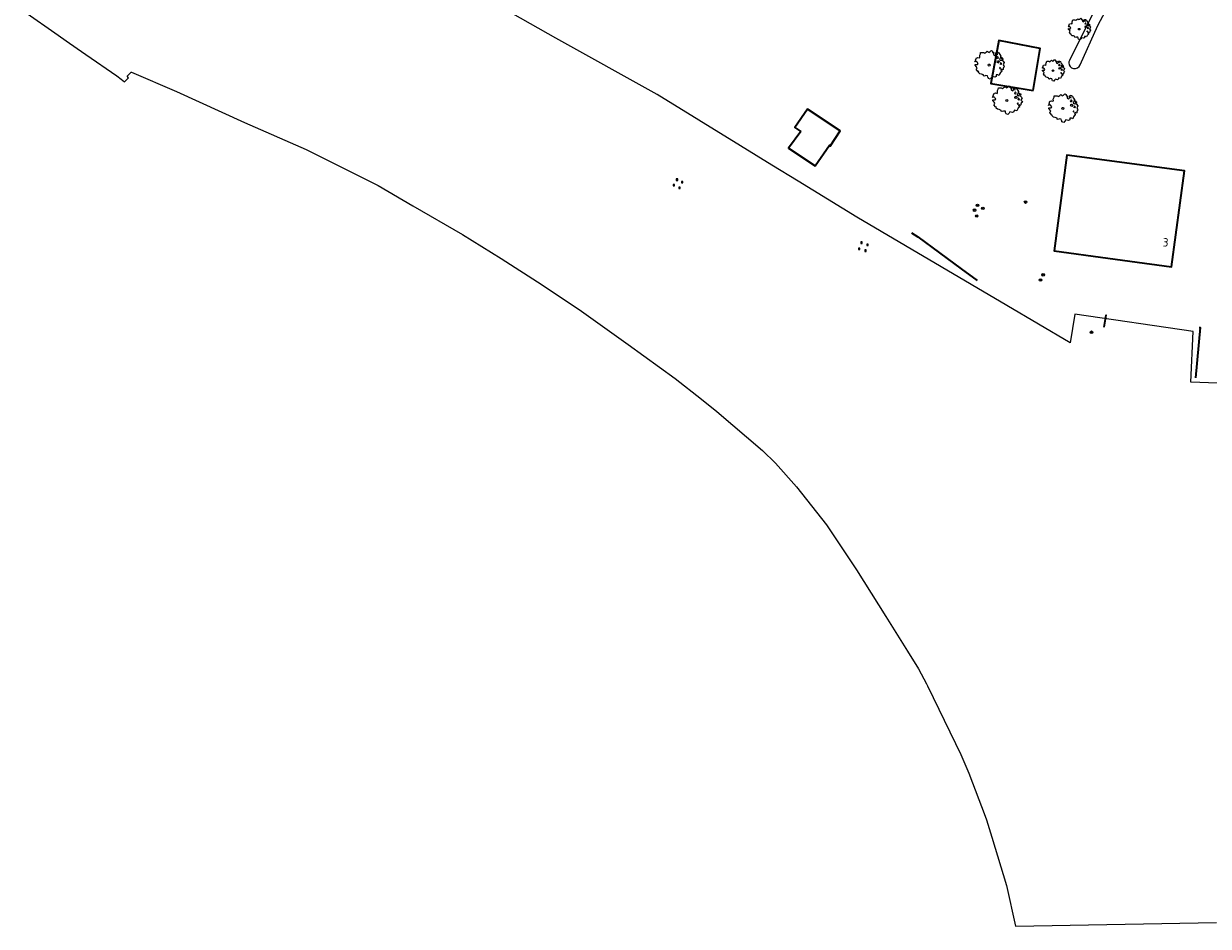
# Model space of a CAD drawing. Header units: metres. Extents: x 152391 to 157968, y 462336 to 467280.
# Tile 93 of 256: x 154112 to 154301, y 464031 to 464175. Entities that reach past the tile are written whole.
import ezdxf
from ezdxf.enums import TextEntityAlignment as Align

# ---------------------------------------------------------------- set-up
doc = ezdxf.new("R2010")
doc.units = ezdxf.units.M
doc.header["$LTSCALE"] = 0.75
doc.layers.get('0').update_dxf_attribs({"lineweight": 25})
for name, color, linetype, lineweight in [('B-GV-GR-BOOM-S', 252, 'Continuous', 25), ('B-WE-GK-BESCHOEIING-G', 251, 'GK-BESCHOEIING', 35), ('B-WE-GR-BOOM-S', 251, 'Continuous', 25), ('B-WE-IE-MEUBILAIR_WATERWEGMEUBILAIR-S', 251, 'Continuous', 25), ('B-WE-OG-BEBOUWING-GV', 6, 'Continuous', 35), ('B-WE-OG-BEBOUWING-T18', 1, 'Continuous', 18), ('B-WE-OG-WATER-GV', 251, 'Continuous', 18), ('B-WE-OG-WATER_GREPPEL-GV', 251, 'Continuous', 18)]:
    doc.layers.add(name, color=color, linetype=linetype, lineweight=lineweight)
doc.styles.add('NLCS-ISO', font='isocpeur.ttf')
doc.styles.add('NLCS-ISO-M750-T18', font='NLCS-ISO.ttf', dxfattribs={"height": 1.35})
doc.linetypes.add('GK-BESCHOEIING', pattern='A,30,-5,[1,NLCS.SHX,S=1,R=0,X=0,Y=0],-5', length=40)

# ---------------------------------------------------------------- blocks, each defined once
blk = doc.blocks.new('SGR-BOOM_01-SO')
at = {"linetype": 'ByBlock', "lineweight": 18}
h = blk.add_hatch(color=0, dxfattribs=at)
h.dxf.hatch_style = 1
edge = h.paths.add_edge_path()
edge.add_arc((0, 0), 0.25, 0, 360)
at = {"color": 0, "linetype": 'ByBlock', "lineweight": 18}
for radius in [2, 0.25]:
    blk.add_circle((0, 0), radius, dxfattribs=at)
blk = doc.blocks.new('SIE-WATER_MEERPAAL-SO')
at = {"color": 0, "linetype": 'ByBlock', "lineweight": 18}
blk.add_lwpolyline([(-1.1, -1.1), (1.1, -1.1), (1.1, 1.1), (-1.1, 1.1)], close=True, dxfattribs=at)
at = {"color": 0, "linetype": 'ByBlock', "lineweight": 18, "style": 'NLCS-ISO'}
blk.add_text('m', height=1.5, dxfattribs=at).set_placement((0, 0.3), align=Align.MIDDLE_CENTER)
blk = doc.blocks.new('SGR-BOOM_21_30')
at = {"linetype": 'Continuous'}
for p, q in [((-1.7, 0.37), (-1.66, 0.48)), ((-1.49, 0.41), (-1.7, 0.37)), ((-1.68, -0.03), (-1.67, 0.09)), ((-1.67, 0.09), (-1.39, 0.07)), ((-1.66, 0.48), (-1.6, 0.53)), ((-1.63, 0.58), (-1.53, 0.87)), ((-1.6, 0.53), (-1.63, 0.58)), ((-1.53, 0.87), (-1.46, 0.86)), ((-1.42, 0.33), (-1.49, 0.41)), ((-1.46, 0.86), (-1.34, 0.91)), ((-1.33, 0.18), (-1.42, 0.33)), ((-1.39, 0.07), (-1.33, 0.18)), ((-1.34, 0.91), (-1.18, 0.86)), ((-1.18, 0.86), (-1.12, 0.92)), ((-1.13, 1.09), (-1.11, 1.19)), ((-1.12, 0.92), (-1.13, 1.09)), ((-1.11, 1.19), (-1.05, 1.33)), ((-1.05, 1.33), (-1.02, 1.5)), ((-1.02, 1.5), (-0.67, 1.5)), ((-0.67, 1.5), (-0.52, 1.43)), ((-0.52, 1.43), (-0.47, 1.45)), ((-0.47, 1.45), (-0.37, 1.55)), ((-0.37, 1.55), (-0.23, 1.65)), ((-0.23, 1.65), (-0.13, 1.58)), ((-0.13, 1.58), (-0.06, 1.52)), ((-0.06, 1.52), (0.07, 1.58)), ((0.07, 1.58), (0.2, 1.71)), ((0.2, 1.71), (0.26, 1.73)), ((0.26, 1.73), (0.33, 1.7)), ((0.33, 1.7), (0.39, 1.65)), ((0.4, 1.53), (0.38, 1.5)), ((0.38, 1.5), (0.53, 1.52)), ((0.39, 1.65), (0.4, 1.53)), ((0.54, 1.48), (0.51, 1.29)), ((0.51, 1.29), (0.57, 1.24)), ((0.53, 1.52), (0.54, 1.48)), ((0.57, 1.24), (0.69, 1.15)), ((0.69, 1.15), (0.75, 1.2)), ((0.75, 1.2), (0.8, 1.29)), ((0.79, 1.4), (0.89, 1.56)), ((0.8, 1.29), (0.79, 1.4)), ((0.89, 1.56), (1.02, 1.53)), ((0.94, 0.91), (0.89, 0.87)), ((0.89, 0.87), (0.93, 0.83)), ((0.93, 0.41), (0.89, 0.33)), ((0.89, 0.33), (1.03, 0.32)), ((0.97, 1.37), (0.93, 1.33)), ((0.93, 1.33), (0.95, 1.25)), ((0.93, 0.83), (0.98, 0.84)), ((1.05, 0.46), (0.93, 0.41)), ((0.97, 0.97), (0.94, 0.91)), ((0.95, 1.25), (0.96, 1.24)), ((0.96, 1.27), (0.97, 1.37)), ((1.03, 0.97), (0.97, 0.97)), ((0.98, 0.84), (1.03, 0.78)), ((1.02, 1.53), (1.16, 1.45)), ((1.08, 0.94), (1.03, 0.97)), ((1.03, 0.78), (1.08, 0.84)), ((1.03, 0.32), (1.11, 0.25)), ((1.11, 0.46), (1.05, 0.46)), ((1.12, 0.87), (1.08, 0.94)), ((1.08, 0.84), (1.12, 0.87)), ((1.22, 0.4), (1.11, 0.46)), ((1.11, 0.25), (1.2, 0.37)), ((1.16, 1.45), (1.25, 1.27)), ((1.2, 0.37), (1.24, 0.41)), ((1.32, 0.79), (1.23, 0.69)), ((1.23, 0.69), (1.27, 0.63)), ((1.25, 1.27), (1.38, 1.06)), ((1.27, 0.63), (1.38, 0.56)), ((1.34, 0.18), (1.31, 0.1)), ((1.43, 0.05), (1.31, 0.1)), ((1.38, 1.06), (1.32, 0.79)), ((1.36, 0.3), (1.34, 0.23)), ((1.34, 0.23), (1.34, 0.18)), ((1.43, 0.23), (1.36, 0.3)), ((1.38, 0.56), (1.44, 0.6)), ((1.47, 0.2), (1.43, 0.23)), ((1.43, 0.05), (1.51, 0.14)), ((1.47, 0.86), (1.44, 0.81)), ((1.44, 0.81), (1.46, 0.74)), ((1.44, 0.6), (1.57, 0.56)), ((1.46, 0.74), (1.53, 0.69)), ((1.54, 0.86), (1.47, 0.86)), ((1.51, 0.14), (1.47, 0.2)), ((1.53, 0.73), (1.64, 0.68)), ((1.53, 0.69), (1.54, 0.73)), ((1.62, 0.76), (1.54, 0.86)), ((1.57, 0.56), (1.64, 0.51)), ((1.73, 0.71), (1.62, 0.76)), ((1.64, 0.68), (1.73, 0.71)), ((1.64, 0.51), (1.81, 0.32)), ((1.72, 0.1), (1.67, 0.04)), ((1.67, 0.04), (1.76, -0.09)), ((1.81, 0.32), (1.72, 0.1)), ((-1.54, -0.18), (-1.68, -0.03)), ((-1.55, -0.51), (-1.49, -0.42)), ((-1.35, -0.75), (-1.55, -0.51)), ((-1.44, -0.32), (-1.54, -0.18)), ((-1.49, -0.42), (-1.44, -0.32)), ((-1.25, -0.78), (-1.35, -0.75)), ((-1.27, -0.9), (-1.25, -0.78)), ((-1.11, -1.05), (-1.27, -0.9)), ((-0.91, -1.08), (-1.11, -1.05)), ((-0.67, -1.18), (-0.91, -1.08)), ((-0.68, -1.29), (-0.67, -1.18)), ((-0.55, -1.33), (-0.68, -1.29)), ((-0.4, -1.26), (-0.55, -1.33)), ((-0.19, -1.28), (-0.4, -1.26)), ((-0.16, -1.43), (-0.19, -1.28)), ((-0.13, -1.49), (-0.16, -1.43)), ((-0.1, -1.61), (-0.13, -1.49)), ((0.11, -1.67), (-0.1, -1.61)), ((0.25, -1.52), (0.11, -1.67)), ((0.36, -1.38), (0.25, -1.52)), ((0.68, -1.44), (0.36, -1.38)), ((0.83, -1.36), (0.68, -1.44)), ((0.84, -1.16), (0.83, -1.36)), ((1.03, -1.18), (0.84, -1.16)), ((1.18, -1.24), (1.03, -1.18)), ((1.29, -1.01), (1.18, -1.24)), ((1.29, -0.29), (1.24, -0.36)), ((1.24, -0.36), (1.25, -0.42)), ((1.26, -0.42), (1.33, -0.41)), ((1.33, -0.34), (1.29, -0.29)), ((1.36, -0.88), (1.29, -1.01)), ((1.33, -0.41), (1.33, -0.34)), ((1.37, -0.83), (1.36, -0.88)), ((1.48, -0.8), (1.37, -0.83)), ((1.46, -0.47), (1.39, -0.59)), ((1.39, -0.59), (1.43, -0.64)), ((1.43, -0.64), (1.5, -0.7)), ((1.58, -0.59), (1.46, -0.47)), ((1.5, -0.7), (1.48, -0.8)), ((1.66, -0.52), (1.58, -0.59)), ((1.68, -0.42), (1.66, -0.52)), ((1.72, -0.31), (1.68, -0.42)), ((1.84, -0.18), (1.72, -0.31)), ((1.76, -0.09), (1.84, -0.18))]:
    blk.add_line(p, q, dxfattribs=at)
blk.add_circle((0, 0), 0.126, dxfattribs=at)
blk = doc.blocks.new('SGR-BOOM_31_50')
at = {"linetype": 'Continuous'}
for p, q in [((-1.4, 1.78), (-1.36, 2)), ((-1.36, 2), (-0.89, 2)), ((-0.89, 2), (-0.69, 1.91)), ((-0.69, 1.91), (-0.63, 1.93)), ((-0.63, 1.93), (-0.49, 2.06)), ((-0.49, 2.06), (-0.3, 2.2)), ((-0.3, 2.2), (-0.18, 2.11)), ((-0.18, 2.11), (-0.08, 2.02)), ((-0.08, 2.02), (0.09, 2.11)), ((0.09, 2.11), (0.27, 2.28)), ((0.27, 2.28), (0.35, 2.31)), ((0.35, 2.31), (0.44, 2.26)), ((0.44, 2.26), (0.52, 2.2)), ((0.54, 2.04), (0.51, 2)), ((0.51, 2), (0.71, 2.02)), ((0.52, 2.2), (0.54, 2.04)), ((0.72, 1.98), (0.68, 1.71)), ((0.71, 2.02), (0.72, 1.98)), ((1.05, 1.87), (1.19, 2.09)), ((1.19, 2.09), (1.36, 2.04)), ((1.36, 2.04), (1.54, 1.93)), ((1.54, 1.93), (1.67, 1.69)), ((-2.27, 0.49), (-2.21, 0.64)), ((-1.99, 0.55), (-2.27, 0.49)), ((-2.24, -0.04), (-2.22, 0.11)), ((-2.22, 0.11), (-1.85, 0.09)), ((-2.21, 0.64), (-2.13, 0.71)), ((-2.18, 0.77), (-2.04, 1.17)), ((-2.13, 0.71), (-2.18, 0.77)), ((-2.04, 1.17), (-1.94, 1.14)), ((-1.9, 0.44), (-1.99, 0.55)), ((-1.94, 1.14), (-1.79, 1.21)), ((-1.77, 0.25), (-1.9, 0.44)), ((-1.85, 0.09), (-1.77, 0.25)), ((-1.79, 1.21), (-1.57, 1.14)), ((-1.57, 1.14), (-1.49, 1.23)), ((-1.51, 1.45), (-1.48, 1.58)), ((-1.49, 1.23), (-1.51, 1.45)), ((-1.48, 1.58), (-1.4, 1.78)), ((0.68, 1.71), (0.75, 1.65)), ((0.75, 1.65), (0.92, 1.54)), ((0.92, 1.54), (1, 1.6)), ((1, 1.6), (1.06, 1.71)), ((1.06, 1.71), (1.05, 1.87)), ((1.25, 1.21), (1.19, 1.17)), ((1.19, 1.17), (1.23, 1.1)), ((1.23, 0.55), (1.19, 0.44)), ((1.19, 0.44), (1.37, 0.42)), ((1.3, 1.82), (1.23, 1.78)), ((1.23, 1.78), (1.27, 1.67)), ((1.23, 1.1), (1.31, 1.12)), ((1.4, 0.62), (1.23, 0.55)), ((1.3, 1.3), (1.25, 1.21)), ((1.27, 1.67), (1.28, 1.65)), ((1.28, 1.69), (1.3, 1.82)), ((1.37, 1.3), (1.3, 1.3)), ((1.31, 1.12), (1.37, 1.03)), ((1.44, 1.25), (1.37, 1.3)), ((1.37, 1.03), (1.44, 1.12)), ((1.37, 0.42), (1.48, 0.33)), ((1.48, 0.62), (1.4, 0.62)), ((1.5, 1.17), (1.44, 1.25)), ((1.44, 1.12), (1.5, 1.17)), ((1.62, 0.53), (1.48, 0.62)), ((1.48, 0.33), (1.61, 0.49)), ((1.61, 0.49), (1.65, 0.55)), ((1.76, 1.06), (1.64, 0.93)), ((1.64, 0.93), (1.7, 0.84)), ((1.67, 1.69), (1.84, 1.41)), ((1.7, 0.84), (1.84, 0.75)), ((1.79, 0.25), (1.75, 0.14)), ((1.91, 0.07), (1.75, 0.14)), ((1.84, 1.41), (1.76, 1.06)), ((1.81, 0.4), (1.79, 0.31)), ((1.79, 0.31), (1.79, 0.25)), ((1.9, 0.31), (1.81, 0.4)), ((1.84, 0.75), (1.92, 0.79)), ((1.96, 0.27), (1.9, 0.31)), ((1.91, 0.07), (2.01, 0.18)), ((1.96, 1.14), (1.92, 1.08)), ((1.92, 1.08), (1.95, 0.99)), ((1.92, 0.79), (2.09, 0.75)), ((1.95, 0.99), (2.04, 0.93)), ((2.06, 1.14), (1.96, 1.14)), ((2.01, 0.18), (1.96, 0.27)), ((2.04, 0.97), (2.18, 0.9)), ((2.04, 0.93), (2.06, 0.97)), ((2.16, 1.01), (2.06, 1.14)), ((2.09, 0.75), (2.18, 0.68)), ((2.3, 0.95), (2.16, 1.01)), ((2.18, 0.9), (2.3, 0.95)), ((2.18, 0.68), (2.41, 0.42)), ((2.29, 0.14), (2.23, 0.05)), ((2.23, 0.05), (2.35, -0.13)), ((2.41, 0.42), (2.29, 0.14)), ((-2.05, -0.24), (-2.24, -0.04)), ((-2.07, -0.67), (-1.99, -0.56)), ((-1.8, -1), (-2.07, -0.67)), ((-1.91, -0.43), (-2.05, -0.24)), ((-1.99, -0.56), (-1.91, -0.43)), ((-1.67, -1.05), (-1.8, -1)), ((-1.7, -1.2), (-1.67, -1.05)), ((-1.48, -1.4), (-1.7, -1.2)), ((-1.22, -1.44), (-1.48, -1.4)), ((-0.89, -1.57), (-1.22, -1.44)), ((-0.91, -1.72), (-0.89, -1.57)), ((-0.73, -1.77), (-0.91, -1.72)), ((-0.53, -1.68), (-0.73, -1.77)), ((-0.25, -1.7), (-0.53, -1.68)), ((-0.21, -1.9), (-0.25, -1.7)), ((0.47, -1.83), (0.34, -2.03)), ((0.91, -1.92), (0.47, -1.83)), ((1.11, -1.81), (0.91, -1.92)), ((1.13, -1.55), (1.11, -1.81)), ((1.37, -1.57), (1.13, -1.55)), ((1.58, -1.66), (1.37, -1.57)), ((1.72, -1.35), (1.58, -1.66)), ((1.72, -0.39), (1.65, -0.48)), ((1.65, -0.48), (1.67, -0.56)), ((1.68, -0.56), (1.78, -0.54)), ((1.78, -0.45), (1.72, -0.39)), ((1.81, -1.18), (1.72, -1.35)), ((1.78, -0.54), (1.78, -0.45)), ((1.82, -1.11), (1.81, -1.18)), ((1.98, -1.07), (1.82, -1.11)), ((1.95, -0.63), (1.85, -0.78)), ((1.85, -0.78), (1.9, -0.85)), ((1.9, -0.85), (1.99, -0.94)), ((2.1, -0.78), (1.95, -0.63)), ((1.99, -0.94), (1.98, -1.07)), ((2.21, -0.7), (2.1, -0.78)), ((2.24, -0.56), (2.21, -0.7)), ((2.29, -0.41), (2.24, -0.56)), ((2.46, -0.24), (2.29, -0.41)), ((2.35, -0.13), (2.46, -0.24)), ((-0.18, -1.99), (-0.21, -1.9)), ((-0.13, -2.14), (-0.18, -1.99)), ((0.15, -2.23), (-0.13, -2.14)), ((0.34, -2.03), (0.15, -2.23))]:
    blk.add_line(p, q, dxfattribs=at)
blk.add_circle((0, 0), 0.169, dxfattribs=at)

msp = doc.modelspace()

# ---------------------------------------------------------------- linework, layer by layer
at = {"layer": 'B-WE-GK-BESCHOEIING-G'}
for points in [[(154253.58, 464141.65), (154254.62, 464140.99), (154261.49, 464135.88), (154264.02, 464134.06)], [(154284.24, 464126.59), (154284.56, 464128.52), (154284.64, 464128.51)], [(154299.38, 464126.58), (154299.55, 464126.55), (154298.83, 464118.55)]]:
    msp.add_lwpolyline(points, dxfattribs=at)
at = {"layer": 'B-WE-OG-BEBOUWING-GV'}
for points in [[(154272.96, 464164.26), (154274.06, 464170.97), (154267.51, 464172.22), (154266.2, 464165.37)], [(154235.96, 464157.76), (154234.01, 464155.11), (154238.26, 464152.27), (154240.53, 464155.6), (154240.66, 464155.43), (154242.22, 464157.88), (154237.04, 464161.33), (154235.04, 464158.38)], [(154284.86, 464137.61), (154288.35, 464137.14), (154294.99, 464136.24), (154297.06, 464151.48), (154278.34, 464153.98), (154276.31, 464138.77)]]:
    msp.add_lwpolyline(points, close=True, dxfattribs=at)
at = {"layer": 'B-WE-OG-WATER-GV'}
for points in [[(154309.38, 464117.46), (154298.05, 464117.86), (154298.43, 464125.95), (154279.58, 464128.67), (154278.85, 464124.12), (154268.79, 464130.06), (154252.61, 464139.58), (154244.9, 464144.1), (154235.57, 464149.84), (154231.36, 464152.41), (154226.35, 464155.47), (154213.12, 464163.65), (154196.98, 464172.6), (154184.52, 464179.72)], [(154112.25, 464176.93), (154117.75, 464173.09), (154119.02, 464172.2), (154120.77, 464170.98), (154122.16, 464170.01), (154122.17, 464170.01), (154127.07, 464166.59), (154127.78, 464166.09), (154128.32, 464165.67), (154128.92, 464166.32), (154128.73, 464166.54), (154129.17, 464167.01), (154129.36, 464167.22), (154129.39, 464167.21), (154136.6, 464164.13), (154147.39, 464159.2), (154157.22, 464154.87), (154168.66, 464149.18), (154174.2, 464145.93), (154182.11, 464141.34), (154188.28, 464137.57), (154194.77, 464133.35), (154201.07, 464129.15), (154208.49, 464123.88), (154215.98, 464118.47), (154220.16, 464115.15), (154222.59, 464113.21), (154229.88, 464106.98), (154231.93, 464104.96), (154235.28, 464101.18), (154240.05, 464095.18), (154244.85, 464087.99), (154249.53, 464080.58), (154252.94, 464075.07), (154254.7, 464072.22), (154255.98, 464069.84), (154256.15, 464069.53), (154260.62, 464060.36), (154261.45, 464058.58), (154262.73, 464055.63), (154265.3, 464048.8), (154265.52, 464048.23), (154266.38, 464045.43), (154268.7, 464037.76), (154270.13, 464031.26), (154302.14, 464031.89)]]:
    msp.add_lwpolyline(points, dxfattribs=at)
at = {"layer": 'B-WE-OG-WATER_GREPPEL-GV'}
for points in [[(154289.3, 464190.33), (154284.07, 464179.7), (154278.79, 464169.19)], [(154280.42, 464168.39), (154283.27, 464174.64), (154287.74, 464183.12), (154291.03, 464189.15)]]:
    msp.add_lwpolyline(points, dxfattribs=at)
for points in [[(154278.79, 464169.19, 0.143016), (154278.63, 464168.7)], [(154278.63, 464168.7, 0.865969), (154280.42, 464168.39)]]:
    msp.add_lwpolyline(points, format="xyb", dxfattribs=at)

# ---------------------------------------------------------------- block references
at = {"layer": 'B-GV-GR-BOOM-S', "transparency": 33554559}
for name, p in [('SGR-BOOM_21_30', (154280.28, 464174.04)), ('SGR-BOOM_31_50', (154265.96, 464168.33)), ('SGR-BOOM_21_30', (154276.13, 464167.44)), ('SGR-BOOM_31_50', (154268.78, 464162.69)), ('SGR-BOOM_31_50', (154277.68, 464161.43))]:
    msp.add_blockref(name, p, dxfattribs=at)
at = {"layer": 'B-WE-GR-BOOM-S', "xscale": 0.1, "yscale": 0.1, "zscale": 0.1}
for p in [(154271.75, 464146.52), (154263.63, 464145.24), (154263.97, 464144.32), (154264.1, 464146.01), (154264.95, 464145.53), (154274.55, 464134.95), (154274.12, 464134.11), (154282.24, 464125.81)]:
    msp.add_blockref('SGR-BOOM_01-SO', p, dxfattribs=at)
at = {"layer": 'B-WE-IE-MEUBILAIR_WATERWEGMEUBILAIR-S', "xscale": 0.1, "yscale": 0.1, "zscale": 0.1}
for p in [(154216.26, 464150.09), (154215.75, 464149.23), (154216.65, 464148.78), (154217.1, 464149.71), (154245.28, 464139.1), (154245.65, 464140.06), (154246.25, 464138.79), (154246.6, 464139.73)]:
    msp.add_blockref('SIE-WATER_MEERPAAL-SO', p, dxfattribs=at)

# ---------------------------------------------------------------- texts
at = {"layer": 'B-WE-OG-BEBOUWING-T18', "style": 'NLCS-ISO-M750-T18'}
msp.add_text('3', height=1.35, rotation=356.7, dxfattribs=at).set_placement((154294.04, 464140.12), align=Align.MIDDLE)

doc.saveas('drawing.dxf')
